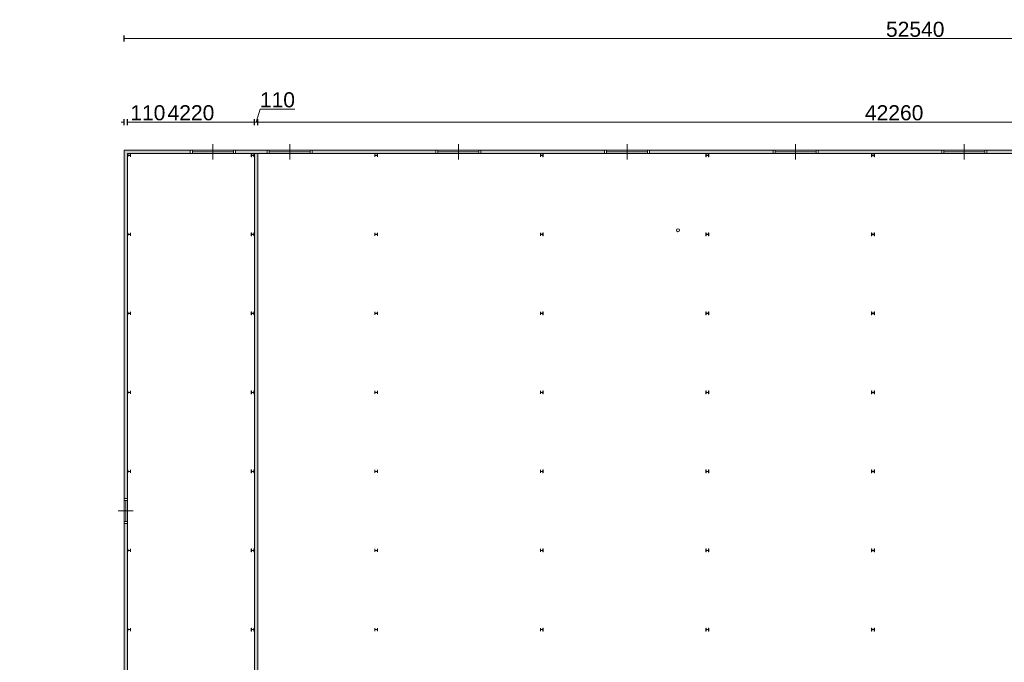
# Model space of a CAD drawing. Header units: millimetres. Extents: x 755778 to 1537169, y 90093 to 392038.
# Tile 48 of 134: x 784731 to 817425, y 363924 to 385267. Entities that reach past the tile are written whole.
import ezdxf

# ---------------------------------------------------------------- set-up
doc = ezdxf.new("R2010")
doc.units = ezdxf.units.MM
doc.layers.add('maatlijnen', color=7, linetype='Continuous')
doc.layers.add('NIV 00', color=7, linetype='Continuous')
doc.styles.get("Standard").update_dxf_attribs({"font": 'arial.ttf'})
doc.dimstyles.new('even', dxfattribs={"dimtxt": 500, "dimasz": 50, "dimexe": 100, "dimexo": 0, "dimgap": 50, "dimtad": 1, "dimdec": 0, "dimzin": 0, "dimdsep": 46, "dimtxsty": 'Standard', "dimblk": 'DOT', "dimcen": 1, "dimclrd": 7, "dimclre": 7, "dimclrt": 7, "dimadec": 0, "dimazin": 0, "dimtfac": 1, "dimtdec": 0, "dimtofl": 0, "dimtmove": 0, "dimatfit": 2, "dimldrblk": 'DOT', "dimfxl": 100, "dimfxlon": 1, "dimtolj": 1, "dimtzin": 0, "dimlwd": 5, "dimarcsym": 0})

# ---------------------------------------------------------------- blocks, each defined once
blk = doc.blocks.new('_Dot')
at = {"color": 0, "linetype": 'ByBlock', "lineweight": -2}
blk.add_line((-0.5, 0), (-1, 0), dxfattribs=at)
at = {"color": 0, "linetype": 'ByBlock', "const_width": 0.5}
blk.add_lwpolyline([(-0.25, 0, 1), (0.25, 0, 1)], format="xyb", close=True, dxfattribs=at)
blk = doc.blocks.new('*D103')
at = {"layer": 'Defpoints', "color": 0, "lineweight": 5, "transparency": 16777216}
for p in [(788307, 381867), (788197, 380938), (788307, 380938)]:
    blk.add_point(p, dxfattribs=at)
at = {"layer": 'maatlijnen', "color": 7, "lineweight": -2, "transparency": 16777216}
for p, q in [((788197, 381767), (788197, 381967)), ((788307, 381767), (788307, 381967))]:
    blk.add_line(p, q, dxfattribs=at)
at = {"layer": 'maatlijnen', "color": 7, "lineweight": 5, "transparency": 16777216}
for p, q in [((788147, 381867), (788097, 381867)), ((788357, 381867), (789563, 381867))]:
    blk.add_line(p, q, dxfattribs=at)
at = {"layer": 'maatlijnen', "color": 7, "lineweight": 5, "transparency": 16777216, "xscale": 50, "yscale": 50, "zscale": 50}
blk.add_blockref('_Dot', (788197, 381867), dxfattribs=at)
at = {"layer": 'maatlijnen', "color": 7, "lineweight": 5, "transparency": 16777216, "xscale": 50, "yscale": 50, "zscale": 50, "rotation": 180}
blk.add_blockref('_Dot', (788307, 381867), dxfattribs=at)
at = {"layer": 'maatlijnen', "color": 7, "lineweight": 5, "transparency": 16777216, "insert": (788985, 382173), "char_height": 500, "attachment_point": 5}
blk.add_mtext('\\A1;110', dxfattribs=at)
blk = doc.blocks.new('*D104')
at = {"layer": 'Defpoints', "color": 0, "lineweight": 5, "transparency": 16777216}
for p in [(792527, 381867), (788307, 380938), (792527, 381145)]:
    blk.add_point(p, dxfattribs=at)
at = {"layer": 'maatlijnen', "color": 7, "lineweight": -2, "transparency": 16777216}
for p, q in [((788307, 381767), (788307, 381967)), ((792527, 381767), (792527, 381967))]:
    blk.add_line(p, q, dxfattribs=at)
at = {"layer": 'maatlijnen', "color": 7, "lineweight": 5, "transparency": 16777216}
blk.add_line((788357, 381867), (792477, 381867), dxfattribs=at)
at = {"layer": 'maatlijnen', "color": 7, "lineweight": 5, "transparency": 16777216, "xscale": 50, "yscale": 50, "zscale": 50, "rotation": 180}
blk.add_blockref('_Dot', (788307, 381867), dxfattribs=at)
at = {"layer": 'maatlijnen', "color": 7, "lineweight": 5, "transparency": 16777216, "xscale": 50, "yscale": 50, "zscale": 50}
blk.add_blockref('_Dot', (792527, 381867), dxfattribs=at)
at = {"layer": 'maatlijnen', "color": 7, "lineweight": 5, "transparency": 16777216, "insert": (790417, 382173), "char_height": 500, "attachment_point": 5}
blk.add_mtext('\\A1;4220', dxfattribs=at)
blk = doc.blocks.new('*D105')
at = {"layer": 'Defpoints', "color": 0, "lineweight": 5, "transparency": 16777216}
for p in [(792637, 381867), (792527, 381145), (792637, 381175)]:
    blk.add_point(p, dxfattribs=at)
at = {"layer": 'maatlijnen', "color": 7, "lineweight": 5, "transparency": 16777216}
for p, q in [((792582, 381867), (792711, 382298)), ((792711, 382298), (793867, 382298)), ((792477, 381867), (792427, 381867)), ((792527, 381867), (792637, 381867)), ((792687, 381867), (792737, 381867))]:
    blk.add_line(p, q, dxfattribs=at)
at = {"layer": 'maatlijnen', "color": 7, "lineweight": -2, "transparency": 16777216}
for p, q in [((792527, 381767), (792527, 381967)), ((792637, 381767), (792637, 381967))]:
    blk.add_line(p, q, dxfattribs=at)
at = {"layer": 'maatlijnen', "color": 7, "lineweight": 5, "transparency": 16777216, "xscale": 50, "yscale": 50, "zscale": 50}
blk.add_blockref('_Dot', (792527, 381867), dxfattribs=at)
at = {"layer": 'maatlijnen', "color": 7, "lineweight": 5, "transparency": 16777216, "xscale": 50, "yscale": 50, "zscale": 50, "rotation": 180}
blk.add_blockref('_Dot', (792637, 381867), dxfattribs=at)
at = {"layer": 'maatlijnen', "color": 7, "lineweight": 5, "transparency": 16777216, "insert": (793289, 382603), "char_height": 500, "attachment_point": 5}
blk.add_mtext('\\A1;110', dxfattribs=at)
blk = doc.blocks.new('*D106')
at = {"layer": 'Defpoints', "color": 0, "lineweight": 5, "transparency": 16777216}
for p in [(834897, 381867), (792637, 381175), (834897, 380126)]:
    blk.add_point(p, dxfattribs=at)
at = {"layer": 'maatlijnen', "color": 7, "lineweight": -2, "transparency": 16777216}
for p, q in [((792637, 381767), (792637, 381967)), ((834897, 381767), (834897, 381967))]:
    blk.add_line(p, q, dxfattribs=at)
at = {"layer": 'maatlijnen', "color": 7, "lineweight": 5, "transparency": 16777216}
blk.add_line((792687, 381867), (834847, 381867), dxfattribs=at)
at = {"layer": 'maatlijnen', "color": 7, "lineweight": 5, "transparency": 16777216, "xscale": 50, "yscale": 50, "zscale": 50, "rotation": 180}
blk.add_blockref('_Dot', (792637, 381867), dxfattribs=at)
at = {"layer": 'maatlijnen', "color": 7, "lineweight": 5, "transparency": 16777216, "xscale": 50, "yscale": 50, "zscale": 50}
blk.add_blockref('_Dot', (834897, 381867), dxfattribs=at)
at = {"layer": 'maatlijnen', "color": 7, "lineweight": 5, "transparency": 16777216, "insert": (813767, 382173), "char_height": 500, "attachment_point": 5}
blk.add_mtext('\\A1;42260', dxfattribs=at)
blk = doc.blocks.new('*D110')
at = {"layer": 'Defpoints', "color": 0, "lineweight": 5, "transparency": 16777216}
for p in [(840737, 384641), (788197, 380938), (840737, 380938)]:
    blk.add_point(p, dxfattribs=at)
at = {"layer": 'maatlijnen', "color": 7, "lineweight": -2, "transparency": 16777216}
for p, q in [((788197, 384541), (788197, 384741)), ((840737, 384541), (840737, 384741))]:
    blk.add_line(p, q, dxfattribs=at)
at = {"layer": 'maatlijnen', "color": 7, "lineweight": 5, "transparency": 16777216}
blk.add_line((788247, 384641), (840687, 384641), dxfattribs=at)
at = {"layer": 'maatlijnen', "color": 7, "lineweight": 5, "transparency": 16777216, "xscale": 50, "yscale": 50, "zscale": 50, "rotation": 180}
blk.add_blockref('_Dot', (788197, 384641), dxfattribs=at)
at = {"layer": 'maatlijnen', "color": 7, "lineweight": 5, "transparency": 16777216, "xscale": 50, "yscale": 50, "zscale": 50}
blk.add_blockref('_Dot', (840737, 384641), dxfattribs=at)
at = {"layer": 'maatlijnen', "color": 7, "lineweight": 5, "transparency": 16777216, "insert": (814467, 384946), "char_height": 500, "attachment_point": 5}
blk.add_mtext('\\A1;52540', dxfattribs=at)

msp = doc.modelspace()

# ---------------------------------------------------------------- hatches: boundary and pattern name
at = {"layer": 'NIV 00', "lineweight": 5}
h = msp.add_hatch(color=7, dxfattribs=at)
h.dxf.hatch_style = 1
h.paths.add_polyline_path([(788306.8, 380823.1), (790396.8, 380823.1), (790396.8, 380933.1), (788196.8, 380933.1), (788196.8, 369366.8), (788306.8, 369366.8)])
h.paths.add_polyline_path([(792946.8, 380933.1), (791896.8, 380933.1), (791896.8, 380823.1), (792946.8, 380823.1)])
h.paths.add_polyline_path([(798546.8, 380933.1), (794446.8, 380933.1), (794446.8, 380823.1), (798546.8, 380823.1)])
h.paths.add_polyline_path([(804146.8, 380933.1), (800046.8, 380933.1), (800046.8, 380823.1), (804146.8, 380823.1)])
h.paths.add_polyline_path([(809746.8, 380933.1), (805646.8, 380933.1), (805646.8, 380823.1), (809746.8, 380823.1)])
h.paths.add_polyline_path([(815346.8, 380933.1), (811246.8, 380933.1), (811246.8, 380823.1), (815346.8, 380823.1)])
h.paths.add_polyline_path([(820946.8, 380933.1), (816846.8, 380933.1), (816846.8, 380823.1), (820946.8, 380823.1)])
h.paths.add_polyline_path([(826546.8, 380933.1), (822446.8, 380933.1), (822446.8, 380823.1), (826546.8, 380823.1)])
h.paths.add_polyline_path([(832146.8, 380933.1), (828046.8, 380933.1), (828046.8, 380823.1), (832146.8, 380823.1)])
h.paths.add_polyline_path([(837746.8, 380933.1), (833646.8, 380933.1), (833646.8, 380823.1), (837746.8, 380823.1)])
h.paths.add_polyline_path([(840736.8, 380933.1), (839246.8, 380933.1), (839246.8, 380823.1), (840626.8, 380823.1), (840626.8, 362288.1), (840506.8, 362288.1), (840506.8, 362178.1), (840736.8, 362178.1)])
h.paths.add_polyline_path([(835006.8, 380823.1), (834896.8, 380823.1), (834896.8, 368888.1), (835006.8, 368888.1)])
h = msp.add_hatch(color=7, dxfattribs=at)
h.dxf.hatch_style = 1
h.paths.add_polyline_path([(792821.8, 362448.1), (792636.8, 362448.1), (792636.8, 380823.1), (792526.8, 380823.1), (792526.8, 362338.1), (792711.8, 362338.1), (792711.8, 359738.1), (792821.8, 359738.1)])
h.paths.add_polyline_path([(788306.8, 368536.8), (788196.8, 368536.8), (788196.8, 359738.1), (788306.8, 359738.1)])
h.paths.add_polyline_path([(780736.8, 372198.1), (780626.8, 372198.1), (780626.8, 368328.1), (780736.8, 368328.1)])
h.paths.add_polyline_path([(780576.8, 379581.1), (780544.8, 379581.1), (780466.8, 379581.1), (780466.8, 359578.1), (780576.8, 359578.1)])
h.paths.add_polyline_path([(780736.8, 367998.1), (780626.8, 367998.1), (780626.8, 364128.1), (780736.8, 364128.1)])

# ---------------------------------------------------------------- linework, layer by layer
at = {"layer": 'NIV 00', "color": 7, "lineweight": 5}
for p, q in [((790396.8, 380933.1), (788196.8, 380933.1)), ((788196.8, 380933.1), (788196.8, 369366.8)), ((790463.8, 380935.1), (790396.8, 380935.1)), ((790396.8, 380935.1), (790396.8, 380821.1)), ((790396.8, 380823.1), (790396.8, 380933.1)), ((790463.8, 380935.1), (790463.8, 380821.1)), ((791829.8, 380935.1), (790463.8, 380935.1)), ((791146.8, 380628.1), (791146.8, 381128.1)), ((791896.8, 380935.1), (791829.8, 380935.1)), ((791829.8, 380935.1), (791829.8, 380821.1)), ((791896.8, 380935.1), (791896.8, 380821.1)), ((791896.8, 380933.1), (791896.8, 380823.1)), ((792946.8, 380933.1), (791896.8, 380933.1)), ((793013.8, 380935.1), (792946.8, 380935.1)), ((792946.8, 380935.1), (792946.8, 380821.1)), ((792946.8, 380823.1), (792946.8, 380933.1)), ((793013.8, 380935.1), (793013.8, 380821.1)), ((794379.8, 380935.1), (793013.8, 380935.1)), ((793696.8, 380628.1), (793696.8, 381128.1)), ((794446.8, 380935.1), (794379.8, 380935.1)), ((794379.8, 380935.1), (794379.8, 380821.1)), ((794446.8, 380935.1), (794446.8, 380821.1)), ((794446.8, 380933.1), (794446.8, 380823.1)), ((798546.8, 380933.1), (794446.8, 380933.1)), ((798613.8, 380935.1), (798546.8, 380935.1)), ((798546.8, 380935.1), (798546.8, 380821.1)), ((798546.8, 380823.1), (798546.8, 380933.1)), ((798613.8, 380935.1), (798613.8, 380821.1)), ((799979.8, 380935.1), (798613.8, 380935.1)), ((799296.8, 380628.1), (799296.8, 381128.1)), ((800046.8, 380935.1), (799979.8, 380935.1)), ((799979.8, 380935.1), (799979.8, 380821.1)), ((800046.8, 380935.1), (800046.8, 380821.1)), ((800046.8, 380933.1), (800046.8, 380823.1)), ((804146.8, 380933.1), (800046.8, 380933.1)), ((804213.8, 380935.1), (804146.8, 380935.1)), ((804146.8, 380935.1), (804146.8, 380821.1)), ((804146.8, 380823.1), (804146.8, 380933.1)), ((804213.8, 380935.1), (804213.8, 380821.1)), ((805579.8, 380935.1), (804213.8, 380935.1)), ((804896.8, 380628.1), (804896.8, 381128.1)), ((805646.8, 380935.1), (805579.8, 380935.1)), ((805579.8, 380935.1), (805579.8, 380821.1)), ((805646.8, 380935.1), (805646.8, 380821.1)), ((805646.8, 380933.1), (805646.8, 380823.1)), ((809746.8, 380933.1), (805646.8, 380933.1)), ((809813.8, 380935.1), (809746.8, 380935.1)), ((809746.8, 380935.1), (809746.8, 380821.1)), ((809746.8, 380823.1), (809746.8, 380933.1)), ((809813.8, 380935.1), (809813.8, 380821.1)), ((811179.8, 380935.1), (809813.8, 380935.1)), ((810496.8, 380628.1), (810496.8, 381128.1)), ((811246.8, 380935.1), (811179.8, 380935.1)), ((811179.8, 380935.1), (811179.8, 380821.1)), ((811246.8, 380935.1), (811246.8, 380821.1)), ((811246.8, 380933.1), (811246.8, 380823.1)), ((815346.8, 380933.1), (811246.8, 380933.1)), ((815413.8, 380935.1), (815346.8, 380935.1)), ((815346.8, 380935.1), (815346.8, 380821.1)), ((815346.8, 380823.1), (815346.8, 380933.1)), ((815413.8, 380935.1), (815413.8, 380821.1)), ((816779.8, 380935.1), (815413.8, 380935.1)), ((816096.8, 380628.1), (816096.8, 381128.1)), ((816846.8, 380935.1), (816779.8, 380935.1)), ((816779.8, 380935.1), (816779.8, 380821.1)), ((816846.8, 380935.1), (816846.8, 380821.1)), ((816846.8, 380933.1), (816846.8, 380823.1)), ((820946.8, 380933.1), (816846.8, 380933.1)), ((788306.8, 369366.8), (788306.8, 380823.1)), ((788306.8, 380823.1), (790396.8, 380823.1)), ((790396.8, 380821.1), (790463.8, 380821.1)), ((791829.8, 380878.1), (790463.8, 380878.1)), ((791829.8, 380821.1), (790463.8, 380821.1)), ((791829.8, 380821.1), (791896.8, 380821.1)), ((791896.8, 380823.1), (792946.8, 380823.1)), ((792636.8, 380823.1), (792526.8, 380823.1)), ((792526.8, 380823.1), (792526.8, 362338.1)), ((792636.8, 362448.1), (792636.8, 380823.1)), ((792946.8, 380821.1), (793013.8, 380821.1)), ((794379.8, 380878.1), (793013.8, 380878.1)), ((794379.8, 380821.1), (793013.8, 380821.1)), ((794379.8, 380821.1), (794446.8, 380821.1)), ((794446.8, 380823.1), (798546.8, 380823.1)), ((798546.8, 380821.1), (798613.8, 380821.1)), ((799979.8, 380878.1), (798613.8, 380878.1)), ((799979.8, 380821.1), (798613.8, 380821.1)), ((799979.8, 380821.1), (800046.8, 380821.1)), ((800046.8, 380823.1), (804146.8, 380823.1)), ((804146.8, 380821.1), (804213.8, 380821.1)), ((805579.8, 380878.1), (804213.8, 380878.1)), ((805579.8, 380821.1), (804213.8, 380821.1)), ((805579.8, 380821.1), (805646.8, 380821.1)), ((805646.8, 380823.1), (809746.8, 380823.1)), ((809746.8, 380821.1), (809813.8, 380821.1)), ((811179.8, 380878.1), (809813.8, 380878.1)), ((811179.8, 380821.1), (809813.8, 380821.1)), ((811179.8, 380821.1), (811246.8, 380821.1)), ((811246.8, 380823.1), (815346.8, 380823.1)), ((815346.8, 380821.1), (815413.8, 380821.1)), ((816779.8, 380878.1), (815413.8, 380878.1)), ((816779.8, 380821.1), (815413.8, 380821.1)), ((816779.8, 380821.1), (816846.8, 380821.1)), ((816846.8, 380823.1), (820946.8, 380823.1)), ((788194.8, 369366.8), (788194.8, 369299.8)), ((788308.8, 369366.8), (788194.8, 369366.8)), ((788308.8, 369299.8), (788194.8, 369299.8)), ((788194.8, 368603.8), (788194.8, 369299.8)), ((788251.8, 368603.8), (788251.8, 369299.8)), ((788308.8, 369299.8), (788308.8, 369366.8)), ((788308.8, 368603.8), (788308.8, 369299.8)), ((788001.8, 368951.8), (788501.8, 368951.8)), ((788194.8, 368603.8), (788194.8, 368536.8)), ((788308.8, 368603.8), (788194.8, 368603.8)), ((788308.8, 368536.8), (788194.8, 368536.8)), ((788196.8, 368536.8), (788196.8, 359738.1)), ((788306.8, 359738.1), (788306.8, 368536.8)), ((788308.8, 368536.8), (788308.8, 368603.8))]:
    msp.add_line(p, q, dxfattribs=at)
at = {"layer": 'NIV 00', "linetype": 'ByBlock', "lineweight": 5}
for p, q in [((788326.8, 380813.1), (788318.8, 380813.1)), ((788318.8, 380813.1), (788318.8, 380713.1)), ((788318.8, 380713.1), (788326.8, 380713.1)), ((788326.8, 380777.6), (788326.8, 380813.1)), ((788326.8, 380713.1), (788326.8, 380748.6)), ((788394.8, 380765.6), (788338.8, 380765.6)), ((788338.8, 380760.6), (788394.8, 380760.6)), ((788414.8, 380813.1), (788406.8, 380813.1)), ((788406.8, 380813.1), (788406.8, 380777.6)), ((788406.8, 380748.6), (788406.8, 380713.1)), ((788406.8, 380713.1), (788414.8, 380713.1)), ((788414.8, 380713.1), (788414.8, 380813.1)), ((792426.8, 380813.1), (792418.8, 380813.1)), ((792418.8, 380813.1), (792418.8, 380713.1)), ((792418.8, 380713.1), (792426.8, 380713.1)), ((792426.8, 380777.6), (792426.8, 380813.1)), ((792426.8, 380713.1), (792426.8, 380748.6)), ((792494.8, 380765.6), (792438.8, 380765.6)), ((792438.8, 380760.6), (792494.8, 380760.6)), ((792514.8, 380813.1), (792506.8, 380813.1)), ((792506.8, 380813.1), (792506.8, 380777.6)), ((792506.8, 380748.6), (792506.8, 380713.1)), ((792506.8, 380713.1), (792514.8, 380713.1)), ((792514.8, 380713.1), (792514.8, 380813.1)), ((796526.8, 380813.1), (796518.8, 380813.1)), ((796518.8, 380813.1), (796518.8, 380713.1)), ((796518.8, 380713.1), (796526.8, 380713.1)), ((796526.8, 380777.6), (796526.8, 380813.1)), ((796526.8, 380713.1), (796526.8, 380748.6)), ((796594.8, 380765.6), (796538.8, 380765.6)), ((796538.8, 380760.6), (796594.8, 380760.6)), ((796614.8, 380813.1), (796606.8, 380813.1)), ((796606.8, 380813.1), (796606.8, 380777.6)), ((796606.8, 380748.6), (796606.8, 380713.1)), ((796606.8, 380713.1), (796614.8, 380713.1)), ((796614.8, 380713.1), (796614.8, 380813.1)), ((802026.8, 380813.1), (802018.8, 380813.1)), ((802018.8, 380813.1), (802018.8, 380713.1)), ((802018.8, 380713.1), (802026.8, 380713.1)), ((802026.8, 380777.6), (802026.8, 380813.1)), ((802026.8, 380713.1), (802026.8, 380748.6)), ((802094.8, 380765.6), (802038.8, 380765.6)), ((802038.8, 380760.6), (802094.8, 380760.6)), ((802114.8, 380813.1), (802106.8, 380813.1)), ((802106.8, 380813.1), (802106.8, 380777.6)), ((802106.8, 380748.6), (802106.8, 380713.1)), ((802106.8, 380713.1), (802114.8, 380713.1)), ((802114.8, 380713.1), (802114.8, 380813.1)), ((807526.8, 380813.1), (807518.8, 380813.1)), ((807518.8, 380813.1), (807518.8, 380713.1)), ((807518.8, 380713.1), (807526.8, 380713.1)), ((807526.8, 380777.6), (807526.8, 380813.1)), ((807526.8, 380713.1), (807526.8, 380748.6)), ((807594.8, 380765.6), (807538.8, 380765.6)), ((807538.8, 380760.6), (807594.8, 380760.6)), ((807614.8, 380813.1), (807606.8, 380813.1)), ((807606.8, 380813.1), (807606.8, 380777.6)), ((807606.8, 380748.6), (807606.8, 380713.1)), ((807606.8, 380713.1), (807614.8, 380713.1)), ((807614.8, 380713.1), (807614.8, 380813.1)), ((813026.8, 380813.1), (813018.8, 380813.1)), ((813018.8, 380813.1), (813018.8, 380713.1)), ((813018.8, 380713.1), (813026.8, 380713.1)), ((813026.8, 380777.6), (813026.8, 380813.1)), ((813026.8, 380713.1), (813026.8, 380748.6)), ((813094.8, 380765.6), (813038.8, 380765.6)), ((813038.8, 380760.6), (813094.8, 380760.6)), ((813114.8, 380813.1), (813106.8, 380813.1)), ((813106.8, 380813.1), (813106.8, 380777.6)), ((813106.8, 380748.6), (813106.8, 380713.1)), ((813106.8, 380713.1), (813114.8, 380713.1)), ((813114.8, 380713.1), (813114.8, 380813.1)), ((788326.8, 378188.1), (788318.8, 378188.1)), ((788318.8, 378188.1), (788318.8, 378088.1)), ((788318.8, 378088.1), (788326.8, 378088.1)), ((788326.8, 378152.6), (788326.8, 378188.1)), ((788326.8, 378088.1), (788326.8, 378123.6)), ((788394.8, 378140.6), (788338.8, 378140.6)), ((788338.8, 378135.6), (788394.8, 378135.6)), ((788414.8, 378188.1), (788406.8, 378188.1)), ((788406.8, 378188.1), (788406.8, 378152.6)), ((788406.8, 378123.6), (788406.8, 378088.1)), ((788406.8, 378088.1), (788414.8, 378088.1)), ((788414.8, 378088.1), (788414.8, 378188.1)), ((792426.8, 378188.1), (792418.8, 378188.1)), ((792418.8, 378188.1), (792418.8, 378088.1)), ((792418.8, 378088.1), (792426.8, 378088.1)), ((792426.8, 378152.6), (792426.8, 378188.1)), ((792426.8, 378088.1), (792426.8, 378123.6)), ((792494.8, 378140.6), (792438.8, 378140.6)), ((792438.8, 378135.6), (792494.8, 378135.6)), ((792514.8, 378188.1), (792506.8, 378188.1)), ((792506.8, 378188.1), (792506.8, 378152.6)), ((792506.8, 378123.6), (792506.8, 378088.1)), ((792506.8, 378088.1), (792514.8, 378088.1)), ((792514.8, 378088.1), (792514.8, 378188.1)), ((796526.8, 378188.1), (796518.8, 378188.1)), ((796518.8, 378188.1), (796518.8, 378088.1)), ((796518.8, 378088.1), (796526.8, 378088.1)), ((796526.8, 378152.6), (796526.8, 378188.1)), ((796526.8, 378088.1), (796526.8, 378123.6)), ((796594.8, 378140.6), (796538.8, 378140.6)), ((796538.8, 378135.6), (796594.8, 378135.6)), ((796614.8, 378188.1), (796606.8, 378188.1)), ((796606.8, 378188.1), (796606.8, 378152.6)), ((796606.8, 378123.6), (796606.8, 378088.1)), ((796606.8, 378088.1), (796614.8, 378088.1)), ((796614.8, 378088.1), (796614.8, 378188.1)), ((802026.8, 378188.1), (802018.8, 378188.1)), ((802018.8, 378188.1), (802018.8, 378088.1)), ((802018.8, 378088.1), (802026.8, 378088.1)), ((802026.8, 378152.6), (802026.8, 378188.1)), ((802026.8, 378088.1), (802026.8, 378123.6)), ((802094.8, 378140.6), (802038.8, 378140.6)), ((802038.8, 378135.6), (802094.8, 378135.6)), ((802114.8, 378188.1), (802106.8, 378188.1)), ((802106.8, 378188.1), (802106.8, 378152.6)), ((802106.8, 378123.6), (802106.8, 378088.1)), ((802106.8, 378088.1), (802114.8, 378088.1)), ((802114.8, 378088.1), (802114.8, 378188.1)), ((807526.8, 378188.1), (807518.8, 378188.1)), ((807518.8, 378188.1), (807518.8, 378088.1)), ((807518.8, 378088.1), (807526.8, 378088.1)), ((807526.8, 378152.6), (807526.8, 378188.1)), ((807526.8, 378088.1), (807526.8, 378123.6)), ((807594.8, 378140.6), (807538.8, 378140.6)), ((807538.8, 378135.6), (807594.8, 378135.6)), ((807614.8, 378188.1), (807606.8, 378188.1)), ((807606.8, 378188.1), (807606.8, 378152.6)), ((807606.8, 378123.6), (807606.8, 378088.1)), ((807606.8, 378088.1), (807614.8, 378088.1)), ((807614.8, 378088.1), (807614.8, 378188.1)), ((813026.8, 378188.1), (813018.8, 378188.1)), ((813018.8, 378188.1), (813018.8, 378088.1)), ((813018.8, 378088.1), (813026.8, 378088.1)), ((813026.8, 378152.6), (813026.8, 378188.1)), ((813026.8, 378088.1), (813026.8, 378123.6)), ((813094.8, 378140.6), (813038.8, 378140.6)), ((813038.8, 378135.6), (813094.8, 378135.6)), ((813114.8, 378188.1), (813106.8, 378188.1)), ((813106.8, 378188.1), (813106.8, 378152.6)), ((813106.8, 378123.6), (813106.8, 378088.1)), ((813106.8, 378088.1), (813114.8, 378088.1)), ((813114.8, 378088.1), (813114.8, 378188.1)), ((788326.8, 375563.1), (788318.8, 375563.1)), ((788318.8, 375563.1), (788318.8, 375463.1)), ((788318.8, 375463.1), (788326.8, 375463.1)), ((788326.8, 375527.6), (788326.8, 375563.1)), ((788326.8, 375463.1), (788326.8, 375498.6)), ((788394.8, 375515.6), (788338.8, 375515.6)), ((788338.8, 375510.6), (788394.8, 375510.6)), ((788414.8, 375563.1), (788406.8, 375563.1)), ((788406.8, 375563.1), (788406.8, 375527.6)), ((788406.8, 375498.6), (788406.8, 375463.1)), ((788406.8, 375463.1), (788414.8, 375463.1)), ((788414.8, 375463.1), (788414.8, 375563.1)), ((792426.8, 375563.1), (792418.8, 375563.1)), ((792418.8, 375563.1), (792418.8, 375463.1)), ((792418.8, 375463.1), (792426.8, 375463.1)), ((792426.8, 375527.6), (792426.8, 375563.1)), ((792426.8, 375463.1), (792426.8, 375498.6)), ((792494.8, 375515.6), (792438.8, 375515.6)), ((792438.8, 375510.6), (792494.8, 375510.6)), ((792514.8, 375563.1), (792506.8, 375563.1)), ((792506.8, 375563.1), (792506.8, 375527.6)), ((792506.8, 375498.6), (792506.8, 375463.1)), ((792506.8, 375463.1), (792514.8, 375463.1)), ((792514.8, 375463.1), (792514.8, 375563.1)), ((796526.8, 375563.1), (796518.8, 375563.1)), ((796518.8, 375563.1), (796518.8, 375463.1)), ((796518.8, 375463.1), (796526.8, 375463.1)), ((796526.8, 375527.6), (796526.8, 375563.1)), ((796526.8, 375463.1), (796526.8, 375498.6)), ((796594.8, 375515.6), (796538.8, 375515.6)), ((796538.8, 375510.6), (796594.8, 375510.6)), ((796614.8, 375563.1), (796606.8, 375563.1)), ((796606.8, 375563.1), (796606.8, 375527.6)), ((796606.8, 375498.6), (796606.8, 375463.1)), ((796606.8, 375463.1), (796614.8, 375463.1)), ((796614.8, 375463.1), (796614.8, 375563.1)), ((802026.8, 375563.1), (802018.8, 375563.1)), ((802018.8, 375563.1), (802018.8, 375463.1)), ((802018.8, 375463.1), (802026.8, 375463.1)), ((802026.8, 375527.6), (802026.8, 375563.1)), ((802026.8, 375463.1), (802026.8, 375498.6)), ((802094.8, 375515.6), (802038.8, 375515.6)), ((802038.8, 375510.6), (802094.8, 375510.6)), ((802114.8, 375563.1), (802106.8, 375563.1)), ((802106.8, 375563.1), (802106.8, 375527.6)), ((802106.8, 375498.6), (802106.8, 375463.1)), ((802106.8, 375463.1), (802114.8, 375463.1)), ((802114.8, 375463.1), (802114.8, 375563.1)), ((807526.8, 375563.1), (807518.8, 375563.1)), ((807518.8, 375563.1), (807518.8, 375463.1)), ((807518.8, 375463.1), (807526.8, 375463.1)), ((807526.8, 375527.6), (807526.8, 375563.1)), ((807526.8, 375463.1), (807526.8, 375498.6)), ((807594.8, 375515.6), (807538.8, 375515.6)), ((807538.8, 375510.6), (807594.8, 375510.6)), ((807614.8, 375563.1), (807606.8, 375563.1)), ((807606.8, 375563.1), (807606.8, 375527.6)), ((807606.8, 375498.6), (807606.8, 375463.1)), ((807606.8, 375463.1), (807614.8, 375463.1)), ((807614.8, 375463.1), (807614.8, 375563.1)), ((813026.8, 375563.1), (813018.8, 375563.1)), ((813018.8, 375563.1), (813018.8, 375463.1)), ((813018.8, 375463.1), (813026.8, 375463.1)), ((813026.8, 375527.6), (813026.8, 375563.1)), ((813026.8, 375463.1), (813026.8, 375498.6)), ((813094.8, 375515.6), (813038.8, 375515.6)), ((813038.8, 375510.6), (813094.8, 375510.6)), ((813114.8, 375563.1), (813106.8, 375563.1)), ((813106.8, 375563.1), (813106.8, 375527.6)), ((813106.8, 375498.6), (813106.8, 375463.1)), ((813106.8, 375463.1), (813114.8, 375463.1)), ((813114.8, 375463.1), (813114.8, 375563.1)), ((788326.8, 372938.1), (788318.8, 372938.1)), ((788318.8, 372938.1), (788318.8, 372838.1)), ((788318.8, 372838.1), (788326.8, 372838.1)), ((788326.8, 372902.6), (788326.8, 372938.1)), ((788326.8, 372838.1), (788326.8, 372873.6)), ((788394.8, 372890.6), (788338.8, 372890.6)), ((788338.8, 372885.6), (788394.8, 372885.6)), ((788414.8, 372938.1), (788406.8, 372938.1)), ((788406.8, 372938.1), (788406.8, 372902.6)), ((788406.8, 372873.6), (788406.8, 372838.1)), ((788406.8, 372838.1), (788414.8, 372838.1)), ((788414.8, 372838.1), (788414.8, 372938.1)), ((792426.8, 372938.1), (792418.8, 372938.1)), ((792418.8, 372938.1), (792418.8, 372838.1)), ((792418.8, 372838.1), (792426.8, 372838.1)), ((792426.8, 372902.6), (792426.8, 372938.1)), ((792426.8, 372838.1), (792426.8, 372873.6)), ((792494.8, 372890.6), (792438.8, 372890.6)), ((792438.8, 372885.6), (792494.8, 372885.6)), ((792514.8, 372938.1), (792506.8, 372938.1)), ((792506.8, 372938.1), (792506.8, 372902.6)), ((792506.8, 372873.6), (792506.8, 372838.1)), ((792506.8, 372838.1), (792514.8, 372838.1)), ((792514.8, 372838.1), (792514.8, 372938.1)), ((796526.8, 372938.1), (796518.8, 372938.1)), ((796518.8, 372938.1), (796518.8, 372838.1)), ((796518.8, 372838.1), (796526.8, 372838.1)), ((796526.8, 372902.6), (796526.8, 372938.1)), ((796526.8, 372838.1), (796526.8, 372873.6)), ((796594.8, 372890.6), (796538.8, 372890.6)), ((796538.8, 372885.6), (796594.8, 372885.6)), ((796614.8, 372938.1), (796606.8, 372938.1)), ((796606.8, 372938.1), (796606.8, 372902.6)), ((796606.8, 372873.6), (796606.8, 372838.1)), ((796606.8, 372838.1), (796614.8, 372838.1)), ((796614.8, 372838.1), (796614.8, 372938.1)), ((802026.8, 372938.1), (802018.8, 372938.1)), ((802018.8, 372938.1), (802018.8, 372838.1)), ((802018.8, 372838.1), (802026.8, 372838.1)), ((802026.8, 372902.6), (802026.8, 372938.1)), ((802026.8, 372838.1), (802026.8, 372873.6)), ((802094.8, 372890.6), (802038.8, 372890.6)), ((802038.8, 372885.6), (802094.8, 372885.6)), ((802114.8, 372938.1), (802106.8, 372938.1)), ((802106.8, 372938.1), (802106.8, 372902.6)), ((802106.8, 372873.6), (802106.8, 372838.1)), ((802106.8, 372838.1), (802114.8, 372838.1)), ((802114.8, 372838.1), (802114.8, 372938.1)), ((807526.8, 372938.1), (807518.8, 372938.1)), ((807518.8, 372938.1), (807518.8, 372838.1)), ((807518.8, 372838.1), (807526.8, 372838.1)), ((807526.8, 372902.6), (807526.8, 372938.1)), ((807526.8, 372838.1), (807526.8, 372873.6)), ((807594.8, 372890.6), (807538.8, 372890.6)), ((807538.8, 372885.6), (807594.8, 372885.6)), ((807614.8, 372938.1), (807606.8, 372938.1)), ((807606.8, 372938.1), (807606.8, 372902.6)), ((807606.8, 372873.6), (807606.8, 372838.1)), ((807606.8, 372838.1), (807614.8, 372838.1)), ((807614.8, 372838.1), (807614.8, 372938.1)), ((813026.8, 372938.1), (813018.8, 372938.1)), ((813018.8, 372938.1), (813018.8, 372838.1)), ((813018.8, 372838.1), (813026.8, 372838.1)), ((813026.8, 372902.6), (813026.8, 372938.1)), ((813026.8, 372838.1), (813026.8, 372873.6)), ((813094.8, 372890.6), (813038.8, 372890.6)), ((813038.8, 372885.6), (813094.8, 372885.6)), ((813114.8, 372938.1), (813106.8, 372938.1)), ((813106.8, 372938.1), (813106.8, 372902.6)), ((813106.8, 372873.6), (813106.8, 372838.1)), ((813106.8, 372838.1), (813114.8, 372838.1)), ((813114.8, 372838.1), (813114.8, 372938.1)), ((788326.8, 370313.1), (788318.8, 370313.1)), ((788318.8, 370313.1), (788318.8, 370213.1)), ((788318.8, 370213.1), (788326.8, 370213.1)), ((788326.8, 370277.6), (788326.8, 370313.1)), ((788326.8, 370213.1), (788326.8, 370248.6)), ((788394.8, 370265.6), (788338.8, 370265.6)), ((788338.8, 370260.6), (788394.8, 370260.6)), ((788414.8, 370313.1), (788406.8, 370313.1)), ((788406.8, 370313.1), (788406.8, 370277.6)), ((788406.8, 370248.6), (788406.8, 370213.1)), ((788406.8, 370213.1), (788414.8, 370213.1)), ((788414.8, 370213.1), (788414.8, 370313.1)), ((792426.8, 370313.1), (792418.8, 370313.1)), ((792418.8, 370313.1), (792418.8, 370213.1)), ((792418.8, 370213.1), (792426.8, 370213.1)), ((792426.8, 370277.6), (792426.8, 370313.1)), ((792426.8, 370213.1), (792426.8, 370248.6)), ((792494.8, 370265.6), (792438.8, 370265.6)), ((792438.8, 370260.6), (792494.8, 370260.6)), ((792514.8, 370313.1), (792506.8, 370313.1)), ((792506.8, 370313.1), (792506.8, 370277.6)), ((792506.8, 370248.6), (792506.8, 370213.1)), ((792506.8, 370213.1), (792514.8, 370213.1)), ((792514.8, 370213.1), (792514.8, 370313.1)), ((796526.8, 370313.1), (796518.8, 370313.1)), ((796518.8, 370313.1), (796518.8, 370213.1)), ((796518.8, 370213.1), (796526.8, 370213.1)), ((796526.8, 370277.6), (796526.8, 370313.1)), ((796526.8, 370213.1), (796526.8, 370248.6)), ((796594.8, 370265.6), (796538.8, 370265.6)), ((796538.8, 370260.6), (796594.8, 370260.6)), ((796614.8, 370313.1), (796606.8, 370313.1)), ((796606.8, 370313.1), (796606.8, 370277.6)), ((796606.8, 370248.6), (796606.8, 370213.1)), ((796606.8, 370213.1), (796614.8, 370213.1)), ((796614.8, 370213.1), (796614.8, 370313.1)), ((802026.8, 370313.1), (802018.8, 370313.1)), ((802018.8, 370313.1), (802018.8, 370213.1)), ((802018.8, 370213.1), (802026.8, 370213.1)), ((802026.8, 370277.6), (802026.8, 370313.1)), ((802026.8, 370213.1), (802026.8, 370248.6)), ((802094.8, 370265.6), (802038.8, 370265.6)), ((802038.8, 370260.6), (802094.8, 370260.6)), ((802114.8, 370313.1), (802106.8, 370313.1)), ((802106.8, 370313.1), (802106.8, 370277.6)), ((802106.8, 370248.6), (802106.8, 370213.1)), ((802106.8, 370213.1), (802114.8, 370213.1)), ((802114.8, 370213.1), (802114.8, 370313.1)), ((807526.8, 370313.1), (807518.8, 370313.1)), ((807518.8, 370313.1), (807518.8, 370213.1)), ((807518.8, 370213.1), (807526.8, 370213.1)), ((807526.8, 370277.6), (807526.8, 370313.1)), ((807526.8, 370213.1), (807526.8, 370248.6)), ((807594.8, 370265.6), (807538.8, 370265.6)), ((807538.8, 370260.6), (807594.8, 370260.6)), ((807614.8, 370313.1), (807606.8, 370313.1)), ((807606.8, 370313.1), (807606.8, 370277.6)), ((807606.8, 370248.6), (807606.8, 370213.1)), ((807606.8, 370213.1), (807614.8, 370213.1)), ((807614.8, 370213.1), (807614.8, 370313.1)), ((813026.8, 370313.1), (813018.8, 370313.1)), ((813018.8, 370313.1), (813018.8, 370213.1)), ((813018.8, 370213.1), (813026.8, 370213.1)), ((813026.8, 370277.6), (813026.8, 370313.1)), ((813026.8, 370213.1), (813026.8, 370248.6)), ((813094.8, 370265.6), (813038.8, 370265.6)), ((813038.8, 370260.6), (813094.8, 370260.6)), ((813114.8, 370313.1), (813106.8, 370313.1)), ((813106.8, 370313.1), (813106.8, 370277.6)), ((813106.8, 370248.6), (813106.8, 370213.1)), ((813106.8, 370213.1), (813114.8, 370213.1)), ((813114.8, 370213.1), (813114.8, 370313.1)), ((788326.8, 367688.1), (788318.8, 367688.1)), ((788318.8, 367688.1), (788318.8, 367588.1)), ((788318.8, 367588.1), (788326.8, 367588.1)), ((788326.8, 367652.6), (788326.8, 367688.1)), ((788326.8, 367588.1), (788326.8, 367623.6)), ((788394.8, 367640.6), (788338.8, 367640.6)), ((788338.8, 367635.6), (788394.8, 367635.6)), ((788414.8, 367688.1), (788406.8, 367688.1)), ((788406.8, 367688.1), (788406.8, 367652.6)), ((788406.8, 367623.6), (788406.8, 367588.1)), ((788406.8, 367588.1), (788414.8, 367588.1)), ((788414.8, 367588.1), (788414.8, 367688.1)), ((792426.8, 367688.1), (792418.8, 367688.1)), ((792418.8, 367688.1), (792418.8, 367588.1)), ((792418.8, 367588.1), (792426.8, 367588.1)), ((792426.8, 367652.6), (792426.8, 367688.1)), ((792426.8, 367588.1), (792426.8, 367623.6)), ((792494.8, 367640.6), (792438.8, 367640.6)), ((792438.8, 367635.6), (792494.8, 367635.6)), ((792514.8, 367688.1), (792506.8, 367688.1)), ((792506.8, 367688.1), (792506.8, 367652.6)), ((792506.8, 367623.6), (792506.8, 367588.1)), ((792506.8, 367588.1), (792514.8, 367588.1)), ((792514.8, 367588.1), (792514.8, 367688.1)), ((796526.8, 367688.1), (796518.8, 367688.1)), ((796518.8, 367688.1), (796518.8, 367588.1)), ((796518.8, 367588.1), (796526.8, 367588.1)), ((796526.8, 367652.6), (796526.8, 367688.1)), ((796526.8, 367588.1), (796526.8, 367623.6)), ((796594.8, 367640.6), (796538.8, 367640.6)), ((796538.8, 367635.6), (796594.8, 367635.6)), ((796614.8, 367688.1), (796606.8, 367688.1)), ((796606.8, 367688.1), (796606.8, 367652.6)), ((796606.8, 367623.6), (796606.8, 367588.1)), ((796606.8, 367588.1), (796614.8, 367588.1)), ((796614.8, 367588.1), (796614.8, 367688.1)), ((802026.8, 367688.1), (802018.8, 367688.1)), ((802018.8, 367688.1), (802018.8, 367588.1)), ((802018.8, 367588.1), (802026.8, 367588.1)), ((802026.8, 367652.6), (802026.8, 367688.1)), ((802026.8, 367588.1), (802026.8, 367623.6)), ((802094.8, 367640.6), (802038.8, 367640.6)), ((802038.8, 367635.6), (802094.8, 367635.6)), ((802114.8, 367688.1), (802106.8, 367688.1)), ((802106.8, 367688.1), (802106.8, 367652.6)), ((802106.8, 367623.6), (802106.8, 367588.1)), ((802106.8, 367588.1), (802114.8, 367588.1)), ((802114.8, 367588.1), (802114.8, 367688.1)), ((807526.8, 367688.1), (807518.8, 367688.1)), ((807518.8, 367688.1), (807518.8, 367588.1)), ((807518.8, 367588.1), (807526.8, 367588.1)), ((807526.8, 367652.6), (807526.8, 367688.1)), ((807526.8, 367588.1), (807526.8, 367623.6)), ((807594.8, 367640.6), (807538.8, 367640.6)), ((807538.8, 367635.6), (807594.8, 367635.6)), ((807614.8, 367688.1), (807606.8, 367688.1)), ((807606.8, 367688.1), (807606.8, 367652.6)), ((807606.8, 367623.6), (807606.8, 367588.1)), ((807606.8, 367588.1), (807614.8, 367588.1)), ((807614.8, 367588.1), (807614.8, 367688.1)), ((813026.8, 367688.1), (813018.8, 367688.1)), ((813018.8, 367688.1), (813018.8, 367588.1)), ((813018.8, 367588.1), (813026.8, 367588.1)), ((813026.8, 367652.6), (813026.8, 367688.1)), ((813026.8, 367588.1), (813026.8, 367623.6)), ((813094.8, 367640.6), (813038.8, 367640.6)), ((813038.8, 367635.6), (813094.8, 367635.6)), ((813114.8, 367688.1), (813106.8, 367688.1)), ((813106.8, 367688.1), (813106.8, 367652.6)), ((813106.8, 367623.6), (813106.8, 367588.1)), ((813106.8, 367588.1), (813114.8, 367588.1)), ((813114.8, 367588.1), (813114.8, 367688.1)), ((788326.8, 365063.1), (788318.8, 365063.1)), ((788318.8, 365063.1), (788318.8, 364963.1)), ((788318.8, 364963.1), (788326.8, 364963.1)), ((788326.8, 365027.6), (788326.8, 365063.1)), ((788326.8, 364963.1), (788326.8, 364998.6)), ((788394.8, 365015.6), (788338.8, 365015.6)), ((788338.8, 365010.6), (788394.8, 365010.6)), ((788414.8, 365063.1), (788406.8, 365063.1)), ((788406.8, 365063.1), (788406.8, 365027.6)), ((788406.8, 364998.6), (788406.8, 364963.1)), ((788406.8, 364963.1), (788414.8, 364963.1)), ((788414.8, 364963.1), (788414.8, 365063.1)), ((792426.8, 365063.1), (792418.8, 365063.1)), ((792418.8, 365063.1), (792418.8, 364963.1)), ((792418.8, 364963.1), (792426.8, 364963.1)), ((792426.8, 365027.6), (792426.8, 365063.1)), ((792426.8, 364963.1), (792426.8, 364998.6)), ((792494.8, 365015.6), (792438.8, 365015.6)), ((792438.8, 365010.6), (792494.8, 365010.6)), ((792514.8, 365063.1), (792506.8, 365063.1)), ((792506.8, 365063.1), (792506.8, 365027.6)), ((792506.8, 364998.6), (792506.8, 364963.1)), ((792506.8, 364963.1), (792514.8, 364963.1)), ((792514.8, 364963.1), (792514.8, 365063.1)), ((796526.8, 365063.1), (796518.8, 365063.1)), ((796518.8, 365063.1), (796518.8, 364963.1)), ((796518.8, 364963.1), (796526.8, 364963.1)), ((796526.8, 365027.6), (796526.8, 365063.1)), ((796526.8, 364963.1), (796526.8, 364998.6)), ((796594.8, 365015.6), (796538.8, 365015.6)), ((796538.8, 365010.6), (796594.8, 365010.6)), ((796614.8, 365063.1), (796606.8, 365063.1)), ((796606.8, 365063.1), (796606.8, 365027.6)), ((796606.8, 364998.6), (796606.8, 364963.1)), ((796606.8, 364963.1), (796614.8, 364963.1)), ((796614.8, 364963.1), (796614.8, 365063.1)), ((802026.8, 365063.1), (802018.8, 365063.1)), ((802018.8, 365063.1), (802018.8, 364963.1)), ((802018.8, 364963.1), (802026.8, 364963.1)), ((802026.8, 365027.6), (802026.8, 365063.1)), ((802026.8, 364963.1), (802026.8, 364998.6)), ((802094.8, 365015.6), (802038.8, 365015.6)), ((802038.8, 365010.6), (802094.8, 365010.6)), ((802114.8, 365063.1), (802106.8, 365063.1)), ((802106.8, 365063.1), (802106.8, 365027.6)), ((802106.8, 364998.6), (802106.8, 364963.1)), ((802106.8, 364963.1), (802114.8, 364963.1)), ((802114.8, 364963.1), (802114.8, 365063.1)), ((807526.8, 365063.1), (807518.8, 365063.1)), ((807518.8, 365063.1), (807518.8, 364963.1)), ((807518.8, 364963.1), (807526.8, 364963.1)), ((807526.8, 365027.6), (807526.8, 365063.1)), ((807526.8, 364963.1), (807526.8, 364998.6)), ((807594.8, 365015.6), (807538.8, 365015.6)), ((807538.8, 365010.6), (807594.8, 365010.6)), ((807614.8, 365063.1), (807606.8, 365063.1)), ((807606.8, 365063.1), (807606.8, 365027.6)), ((807606.8, 364998.6), (807606.8, 364963.1)), ((807606.8, 364963.1), (807614.8, 364963.1)), ((807614.8, 364963.1), (807614.8, 365063.1)), ((813026.8, 365063.1), (813018.8, 365063.1)), ((813018.8, 365063.1), (813018.8, 364963.1)), ((813018.8, 364963.1), (813026.8, 364963.1)), ((813026.8, 365027.6), (813026.8, 365063.1)), ((813026.8, 364963.1), (813026.8, 364998.6)), ((813094.8, 365015.6), (813038.8, 365015.6)), ((813038.8, 365010.6), (813094.8, 365010.6)), ((813114.8, 365063.1), (813106.8, 365063.1)), ((813106.8, 365063.1), (813106.8, 365027.6)), ((813106.8, 364998.6), (813106.8, 364963.1)), ((813106.8, 364963.1), (813114.8, 364963.1)), ((813114.8, 364963.1), (813114.8, 365063.1))]:
    msp.add_line(p, q, dxfattribs=at)
at = {"layer": 'NIV 00', "color": 7, "lineweight": 5}
msp.add_circle((806588.4, 378274.1), 50, dxfattribs=at)
at = {"layer": 'NIV 00', "linetype": 'ByBlock', "lineweight": 5}
for centre, start, end in [((788338.8, 380777.6), 180, 269.99998), ((788338.8, 380748.6), 89.99994, 180), ((788394.8, 380777.6), 269.99998, 359.99996), ((788394.8, 380748.6), 359.99996, 89.99994), ((792438.8, 380777.6), 180, 269.99998), ((792438.8, 380748.6), 89.99994, 180), ((792494.8, 380777.6), 269.99998, 359.99996), ((792494.8, 380748.6), 359.99996, 89.99994), ((796538.8, 380777.6), 180, 269.99998), ((796538.8, 380748.6), 89.99994, 180), ((796594.8, 380777.6), 269.99998, 359.99996), ((796594.8, 380748.6), 359.99996, 89.99994), ((802038.8, 380777.6), 180, 269.99998), ((802038.8, 380748.6), 89.99994, 180), ((802094.8, 380777.6), 269.99998, 359.99996), ((802094.8, 380748.6), 359.99996, 89.99994), ((807538.8, 380777.6), 180, 269.99998), ((807538.8, 380748.6), 89.99994, 180), ((807594.8, 380777.6), 269.99998, 359.99996), ((807594.8, 380748.6), 359.99996, 89.99994), ((813038.8, 380777.6), 180, 269.99998), ((813038.8, 380748.6), 89.99994, 180), ((813094.8, 380777.6), 269.99998, 359.99996), ((813094.8, 380748.6), 359.99996, 89.99994), ((788338.8, 378152.6), 180, 269.99998), ((788338.8, 378123.6), 89.99994, 180), ((788394.8, 378152.6), 269.99998, 359.99996), ((788394.8, 378123.6), 359.99996, 89.99994), ((792438.8, 378152.6), 180, 269.99998), ((792438.8, 378123.6), 89.99994, 180), ((792494.8, 378152.6), 269.99998, 359.99996), ((792494.8, 378123.6), 359.99996, 89.99994), ((796538.8, 378152.6), 180, 269.99998), ((796538.8, 378123.6), 89.99994, 180), ((796594.8, 378152.6), 269.99998, 359.99996), ((796594.8, 378123.6), 359.99996, 89.99994), ((802038.8, 378152.6), 180, 269.99998), ((802038.8, 378123.6), 89.99994, 180), ((802094.8, 378152.6), 269.99998, 359.99996), ((802094.8, 378123.6), 359.99996, 89.99994), ((807538.8, 378152.6), 180, 269.99998), ((807538.8, 378123.6), 89.99994, 180), ((807594.8, 378152.6), 269.99998, 359.99996), ((807594.8, 378123.6), 359.99996, 89.99994), ((813038.8, 378152.6), 180, 269.99998), ((813038.8, 378123.6), 89.99994, 180), ((813094.8, 378152.6), 269.99998, 359.99996), ((813094.8, 378123.6), 359.99996, 89.99994), ((788338.8, 375527.6), 180, 269.99998), ((788338.8, 375498.6), 89.99994, 180), ((788394.8, 375527.6), 269.99998, 359.99996), ((788394.8, 375498.6), 359.99996, 89.99994), ((792438.8, 375527.6), 180, 269.99998), ((792438.8, 375498.6), 89.99994, 180), ((792494.8, 375527.6), 269.99998, 359.99996), ((792494.8, 375498.6), 359.99996, 89.99994), ((796538.8, 375527.6), 180, 269.99998), ((796538.8, 375498.6), 89.99994, 180), ((796594.8, 375527.6), 269.99998, 359.99996), ((796594.8, 375498.6), 359.99996, 89.99994), ((802038.8, 375527.6), 180, 269.99998), ((802038.8, 375498.6), 89.99994, 180), ((802094.8, 375527.6), 269.99998, 359.99996), ((802094.8, 375498.6), 359.99996, 89.99994), ((807538.8, 375527.6), 180, 269.99998), ((807538.8, 375498.6), 89.99994, 180), ((807594.8, 375527.6), 269.99998, 359.99996), ((807594.8, 375498.6), 359.99996, 89.99994), ((813038.8, 375527.6), 180, 269.99998), ((813038.8, 375498.6), 89.99994, 180), ((813094.8, 375527.6), 269.99998, 359.99996), ((813094.8, 375498.6), 359.99996, 89.99994), ((788338.8, 372902.6), 180, 269.99998), ((788338.8, 372873.6), 89.99994, 180), ((788394.8, 372902.6), 269.99998, 359.99996), ((788394.8, 372873.6), 359.99996, 89.99994), ((792438.8, 372902.6), 180, 269.99998), ((792438.8, 372873.6), 89.99994, 180), ((792494.8, 372902.6), 269.99998, 359.99996), ((792494.8, 372873.6), 359.99996, 89.99994), ((796538.8, 372902.6), 180, 269.99998), ((796538.8, 372873.6), 89.99994, 180), ((796594.8, 372902.6), 269.99998, 359.99996), ((796594.8, 372873.6), 359.99996, 89.99994), ((802038.8, 372902.6), 180, 269.99998), ((802038.8, 372873.6), 89.99994, 180), ((802094.8, 372902.6), 269.99998, 359.99996), ((802094.8, 372873.6), 359.99996, 89.99994), ((807538.8, 372902.6), 180, 269.99998), ((807538.8, 372873.6), 89.99994, 180), ((807594.8, 372902.6), 269.99998, 359.99996), ((807594.8, 372873.6), 359.99996, 89.99994), ((813038.8, 372902.6), 180, 269.99998), ((813038.8, 372873.6), 89.99994, 180), ((813094.8, 372902.6), 269.99998, 359.99996), ((813094.8, 372873.6), 359.99996, 89.99994), ((788338.8, 370277.6), 180, 269.99998), ((788338.8, 370248.6), 89.99994, 180), ((788394.8, 370277.6), 269.99998, 359.99996), ((788394.8, 370248.6), 359.99996, 89.99994), ((792438.8, 370277.6), 180, 269.99998), ((792438.8, 370248.6), 89.99994, 180), ((792494.8, 370277.6), 269.99998, 359.99996), ((792494.8, 370248.6), 359.99996, 89.99994), ((796538.8, 370277.6), 180, 269.99998), ((796538.8, 370248.6), 89.99994, 180), ((796594.8, 370277.6), 269.99998, 359.99996), ((796594.8, 370248.6), 359.99996, 89.99994), ((802038.8, 370277.6), 180, 269.99998), ((802038.8, 370248.6), 89.99994, 180), ((802094.8, 370277.6), 269.99998, 359.99996), ((802094.8, 370248.6), 359.99996, 89.99994), ((807538.8, 370277.6), 180, 269.99998), ((807538.8, 370248.6), 89.99994, 180), ((807594.8, 370277.6), 269.99998, 359.99996), ((807594.8, 370248.6), 359.99996, 89.99994), ((813038.8, 370277.6), 180, 269.99998), ((813038.8, 370248.6), 89.99994, 180), ((813094.8, 370277.6), 269.99998, 359.99996), ((813094.8, 370248.6), 359.99996, 89.99994), ((788338.8, 367652.6), 180, 269.99998), ((788338.8, 367623.6), 89.99994, 180), ((788394.8, 367652.6), 269.99998, 359.99996), ((788394.8, 367623.6), 359.99996, 89.99994), ((792438.8, 367652.6), 180, 269.99998), ((792438.8, 367623.6), 89.99994, 180), ((792494.8, 367652.6), 269.99998, 359.99996), ((792494.8, 367623.6), 359.99996, 89.99994), ((796538.8, 367652.6), 180, 269.99998), ((796538.8, 367623.6), 89.99994, 180), ((796594.8, 367652.6), 269.99998, 359.99996), ((796594.8, 367623.6), 359.99996, 89.99994), ((802038.8, 367652.6), 180, 269.99998), ((802038.8, 367623.6), 89.99994, 180), ((802094.8, 367652.6), 269.99998, 359.99996), ((802094.8, 367623.6), 359.99996, 89.99994), ((807538.8, 367652.6), 180, 269.99998), ((807538.8, 367623.6), 89.99994, 180), ((807594.8, 367652.6), 269.99998, 359.99996), ((807594.8, 367623.6), 359.99996, 89.99994), ((813038.8, 367652.6), 180, 269.99998), ((813038.8, 367623.6), 89.99994, 180), ((813094.8, 367652.6), 269.99998, 359.99996), ((813094.8, 367623.6), 359.99996, 89.99994), ((788338.8, 365027.6), 180, 269.99998), ((788338.8, 364998.6), 89.99994, 180), ((788394.8, 365027.6), 269.99998, 359.99996), ((788394.8, 364998.6), 359.99996, 89.99994), ((792438.8, 365027.6), 180, 269.99998), ((792438.8, 364998.6), 89.99994, 180), ((792494.8, 365027.6), 269.99998, 359.99996), ((792494.8, 364998.6), 359.99996, 89.99994), ((796538.8, 365027.6), 180, 269.99998), ((796538.8, 364998.6), 89.99994, 180), ((796594.8, 365027.6), 269.99998, 359.99996), ((796594.8, 364998.6), 359.99996, 89.99994), ((802038.8, 365027.6), 180, 269.99998), ((802038.8, 364998.6), 89.99994, 180), ((802094.8, 365027.6), 269.99998, 359.99996), ((802094.8, 364998.6), 359.99996, 89.99994), ((807538.8, 365027.6), 180, 269.99998), ((807538.8, 364998.6), 89.99994, 180), ((807594.8, 365027.6), 269.99998, 359.99996), ((807594.8, 364998.6), 359.99996, 89.99994), ((813038.8, 365027.6), 180, 269.99998), ((813038.8, 364998.6), 89.99994, 180), ((813094.8, 365027.6), 269.99998, 359.99996), ((813094.8, 364998.6), 359.99996, 89.99994)]:
    msp.add_arc(centre, 12, start, end, dxfattribs=at)

# ---------------------------------------------------------------- dimensions: what is measured, and where the dimension line sits
at = {"layer": 'maatlijnen', "lineweight": 5}
for base, p2, picture, middle in [((840736.8, 384640.9), (840736.8, 380938.2), '*D110', (814466.8, 384946.2)), ((788306.8, 381867.3), (788306.8, 380938.2), '*D103', (788984.7, 382172.6))]:
    dim = msp.add_linear_dim(base=base, p1=(788196.8, 380938.2), p2=p2, dimstyle='even', dxfattribs=at)
    dim.commit()
    dim.dimension.update_dxf_attribs({"geometry": picture, "text_midpoint": middle})
for base, p1, p2, picture, middle in [((792636.8, 381867.3), (792526.8, 381145.2), (792636.8, 381174.6), '*D105', (792760.9, 382602.8)), ((792526.8, 381867.3), (788306.8, 380938.2), (792526.8, 381145.2), '*D104', (790416.8, 382172.6)), ((834896.8, 381867.3), (792636.8, 381174.6), (834896.8, 380126.3), '*D106', (813766.8, 382172.6))]:
    dim = msp.add_linear_dim(base=base, p1=p1, p2=p2, dimstyle='even', override={"dimtmove": 1}, dxfattribs=at)
    dim.commit()
    dim.dimension.update_dxf_attribs({"geometry": picture, "text_midpoint": middle})

doc.saveas('drawing.dxf')
